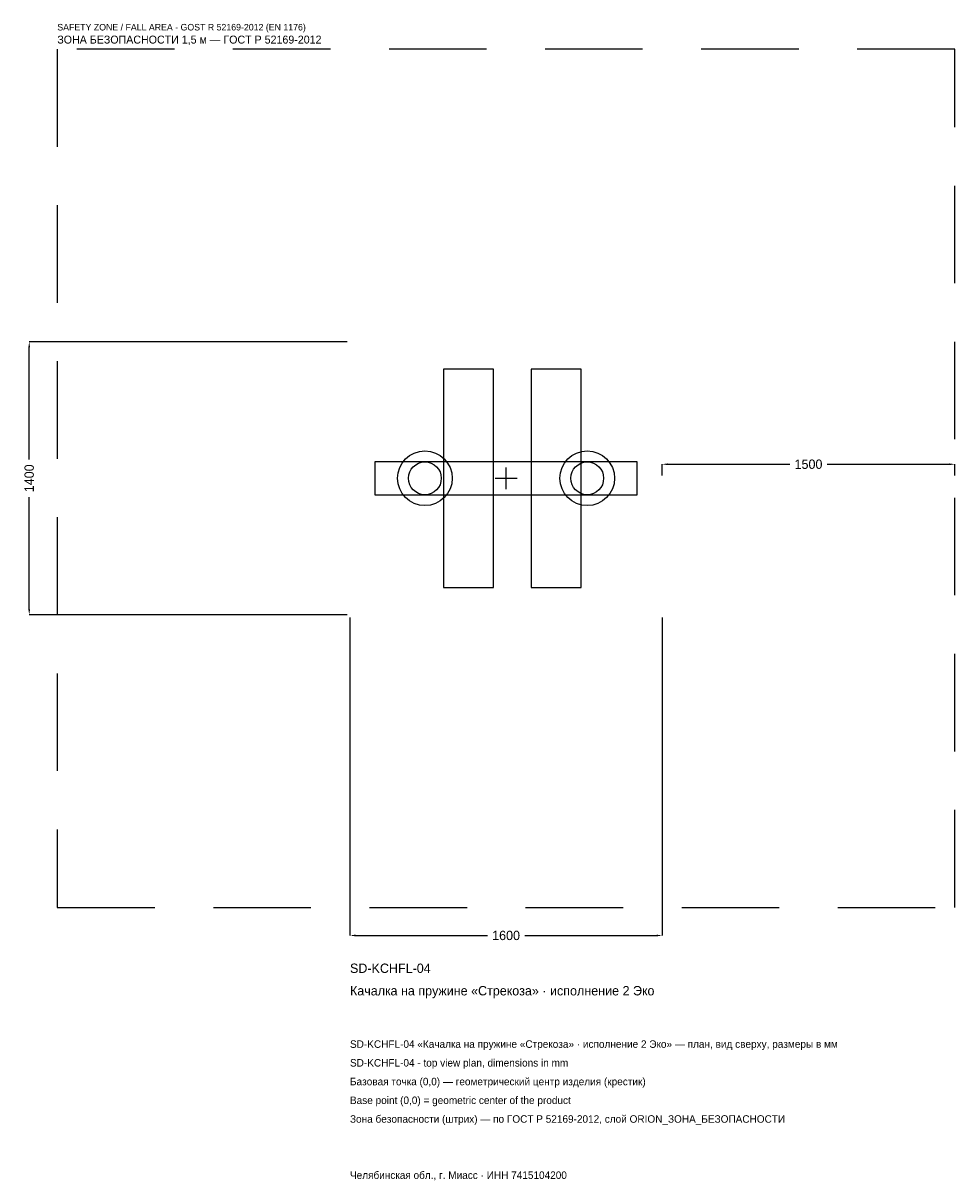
# Model space of a CAD drawing. Header units: metres. Extents: x -2475 to 2300, y -3602 to 2333.
import ezdxf

# ---------------------------------------------------------------- set-up
doc = ezdxf.new("R2010")
doc.units = ezdxf.units.M
doc.linetypes.add('DASHED', pattern=[800, 500, -300])
for name, color, linetype in [('ORION_ДАННЫЕ', 3, 'Continuous'), ('ORION_ЗОНА_БЕЗОПАСНОСТИ', 1, 'Continuous'), ('ORION_КОНТУР', 7, 'Continuous'), ('ORION_РАЗМЕРЫ', 8, 'Continuous')]:
    doc.layers.add(name, color=color, linetype=linetype)
doc.dimstyles.new('ORION', dxfattribs={"dimtxt": 48, "dimasz": 28.8, "dimexe": 1.25, "dimexo": 14.4, "dimtad": 1, "dimdec": 0, "dimcen": 2.5, "dimazin": 3, "dimtfac": 1, "dimtmove": 0, "dimatfit": 3, "dimarcsym": 0})

# ---------------------------------------------------------------- blocks, each defined once
blk = doc.blocks.new('_CLOSEDFILLED')
at = {"color": 0, "linetype": 'BYBLOCK'}
blk.add_solid([(-1, 0.16), (0, 0), (-1, -0.16)], dxfattribs=at)
blk = doc.blocks.new('*D1')
for p, q in [((-800, -714.4), (-800, -2344)), ((800, -714.4), (800, -2344)), ((-771.2, -2344), (-96, -2344)), ((96, -2344), (771.2, -2344))]:
    blk.add_line(p, q)
at = {"layer": 'Defpoints'}
for p in [(-800, -700), (800, -700), (-800, -2344)]:
    blk.add_point(p, dxfattribs=at)
at = {"layer": 'ORION_РАЗМЕРЫ', "xscale": 28.799999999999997, "yscale": 28.799999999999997, "rotation": 180}
blk.add_blockref('_CLOSEDFILLED', (-800, -2344), dxfattribs=at)
at = {"layer": 'ORION_РАЗМЕРЫ', "xscale": 28.799999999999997, "yscale": 28.799999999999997}
blk.add_blockref('_CLOSEDFILLED', (800, -2344), dxfattribs=at)
at = {"layer": 'ORION_РАЗМЕРЫ', "insert": (0, -2344), "char_height": 48, "attachment_point": 5}
blk.add_mtext('1600', dxfattribs=at)
blk = doc.blocks.new('*D2')
for p, q in [((-814.4, 700), (-2444, 700)), ((-2444, 96), (-2444, 671.2)), ((-2444, -671.2), (-2444, -96)), ((-814.4, -700), (-2444, -700))]:
    blk.add_line(p, q)
at = {"layer": 'Defpoints'}
for p in [(-800, 700), (-2444, -700), (-800, -700)]:
    blk.add_point(p, dxfattribs=at)
at = {"layer": 'ORION_РАЗМЕРЫ', "xscale": 28.799999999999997, "yscale": 28.799999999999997}
for p, rotation in [((-2444, 700), 90), ((-2444, -700), 270)]:
    blk.add_blockref('_CLOSEDFILLED', p, dxfattribs=dict(at, rotation=rotation))
at = {"layer": 'ORION_РАЗМЕРЫ', "insert": (-2444, 0), "char_height": 48, "attachment_point": 5, "rotation": 90}
blk.add_mtext('1400', dxfattribs=at)
blk = doc.blocks.new('*D3')
for p, q in [((800, 14.4), (800, 72)), ((828.8, 72), (1454, 72)), ((1646, 72), (2271.2, 72)), ((2300, 14.4), (2300, 72))]:
    blk.add_line(p, q)
at = {"layer": 'Defpoints'}
for p in [(800, 72), (800, 0), (2300, 0)]:
    blk.add_point(p, dxfattribs=at)
at = {"layer": 'ORION_РАЗМЕРЫ', "xscale": 28.799999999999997, "yscale": 28.799999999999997, "rotation": 180}
blk.add_blockref('_CLOSEDFILLED', (800, 72), dxfattribs=at)
at = {"layer": 'ORION_РАЗМЕРЫ', "xscale": 28.799999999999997, "yscale": 28.799999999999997}
blk.add_blockref('_CLOSEDFILLED', (2300, 72), dxfattribs=at)
at = {"layer": 'ORION_РАЗМЕРЫ', "insert": (1550, 72), "char_height": 48, "attachment_point": 5}
blk.add_mtext('1500', dxfattribs=at)
blk = doc.blocks.new('ОРИОН SD-KCHFL-04 Качалка на пружине Стрекоза · исполнение 2 Эко')
at = {"layer": 'ORION_ЗОНА_БЕЗОПАСНОСТИ', "linetype": 'DASHED'}
blk.add_lwpolyline([(-2300, -2200), (2300, -2200), (2300, 2200), (-2300, 2200)], close=True, dxfattribs=at)
at = {"layer": 'ORION_КОНТУР'}
for points in [[(-320, -560), (-64, -560), (-64, 560), (-320, 560)], [(128, -560), (384, -560), (384, 560), (128, 560)], [(-672, -84), (672, -84), (672, 84), (-672, 84)]]:
    blk.add_lwpolyline(points, close=True, dxfattribs=at)
for centre, radius in [((-416, 0), 140), ((416, 0), 140), ((-416, 0), 84), ((416, 0), 84)]:
    blk.add_circle(centre, radius, dxfattribs=at)
at = {"layer": 'ORION_РАЗМЕРЫ'}
for p, q in [((-56, 0), (56, 0)), ((0, -56), (0, 56))]:
    blk.add_line(p, q, dxfattribs=at)
at = {"layer": 'ORION_ДАННЫЕ'}
for tag, p in [('АРТИКУЛ', (-800, -2536)), ('НАИМЕНОВАНИЕ', (-800, -2651.2))]:
    blk.add_attdef(tag, p, '', height=48, dxfattribs=at)
at = {"layer": 'ORION_ДАННЫЕ', "flags": 1}
for tag, p in [('ПРОИЗВОДИТЕЛЬ', (-800, -2766.4)), ('ТЕЛЕФОН', (-800, -2881.6)), ('САЙТ', (-800, -3112)), ('АДРЕС', (-800, -3227.2)), ('РЕКВИЗИТЫ', (-800, -3342.4)), ('ГАБАРИТЫ', (-800, -3457.6)), ('ЗОНА_БЕЗОПАСНОСТИ', (-800, -3572.8))]:
    blk.add_attdef(tag, p, '', height=48, dxfattribs=at)
at = {"layer": 'ORION_ЗОНА_БЕЗОПАСНОСТИ', "color": 1}
for s, height, p in [('SAFETY ZONE / FALL AREA - GOST R 52169-2012 (EN 1176)', 33.6, (-2300, 2296)), ('ЗОНА БЕЗОПАСНОСТИ 1,5 м — ГОСТ Р 52169-2012', 40.8, (-2300, 2228.8))]:
    blk.add_text(s, height=height, dxfattribs=at).set_placement(p)
at = {"layer": 'ORION_РАЗМЕРЫ'}
dim = blk.add_linear_dim(base=(-2444, -700), p1=(-800, -700), p2=(-800, 700), angle=90, dimstyle='ORION', dxfattribs=at)
dim.commit()
dim.dimension.update_dxf_attribs({"geometry": '*D2', "text_midpoint": (-2444, 0)})
for base, p1, p2, picture, middle in [((800, 72), (800, 0), (2300, 0), '*D3', (1550, 72)), ((-800, -2344), (-800, -700), (800, -700), '*D1', (0, -2344))]:
    dim = blk.add_linear_dim(base=base, p1=p1, p2=p2, dimstyle='ORION', dxfattribs=at)
    dim.commit()
    dim.dimension.update_dxf_attribs({"geometry": picture, "text_midpoint": middle})

msp = doc.modelspace()

# ---------------------------------------------------------------- block references
msp.add_blockref('ОРИОН SD-KCHFL-04 Качалка на пружине Стрекоза · исполнение 2 Эко', (0, 0)).add_auto_attribs({'АРТИКУЛ': 'SD-KCHFL-04', 'НАИМЕНОВАНИЕ': 'Качалка на пружине «Стрекоза» · исполнение 2 Эко'})

# ---------------------------------------------------------------- texts
at = {"layer": 'ORION_ДАННЫЕ', "color": 3}
for s, p in [('SD-KCHFL-04 «Качалка на пружине «Стрекоза» · исполнение 2 Эко» — план, вид сверху, размеры в мм', (-800, -2920)), ('SD-KCHFL-04 - top view plan, dimensions in mm', (-800, -3016)), ('Челябинская обл., г. Миасс · ИНН 7415104200', (-800, -3592))]:
    msp.add_text(s, height=38.4, dxfattribs=at).set_placement(p)
at = {"layer": 'ORION_ДАННЫЕ', "color": 7}
for s, p in [('Базовая точка (0,0) — геометрический центр изделия (крестик)', (-800, -3112)), ('Base point (0,0) = geometric center of the product', (-800, -3208))]:
    msp.add_text(s, height=38.4, dxfattribs=at).set_placement(p)
at = {"layer": 'ORION_ДАННЫЕ', "color": 1}
msp.add_text('Зона безопасности (штрих) — по ГОСТ Р 52169-2012, слой ORION_ЗОНА_БЕЗОПАСНОСТИ', height=38.4, dxfattribs=at).set_placement((-800, -3304))

doc.saveas('drawing.dxf')
